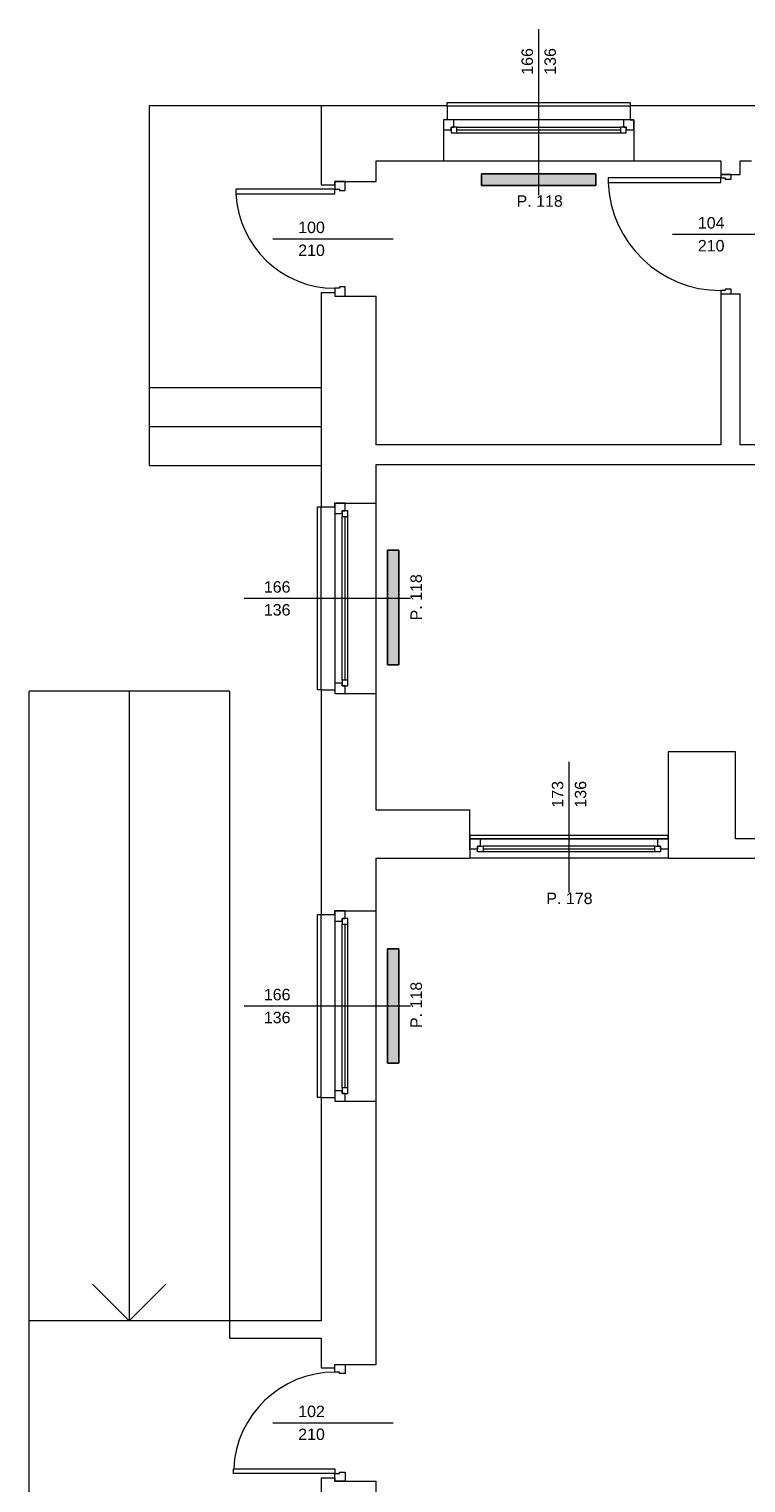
# Model space of a CAD drawing. Header units: millimetres. Extents: x 12683 to 90307, y 30842 to 62253.
# Tile 60 of 152: x 42793 to 43419, y 43146 to 44416. Entities that reach past the tile are written whole.
import ezdxf

# ---------------------------------------------------------------- set-up
doc = ezdxf.new("R2010")
doc.units = ezdxf.units.MM
doc.header["$LTSCALE"] = 0.6
for name, color, linetype, lineweight in [('zzz_podklady_drzwi_opisy', 252, 'Continuous', 15), ('zzz_podklady_okna_opisy', 252, 'Continuous', 15), ('zzz_podklady_sciany', 252, 'Continuous', 15)]:
    doc.layers.add(name, color=color, linetype=linetype, lineweight=lineweight)
doc.layers.add('zzz_podklady_grzejniki_ist', color=252, linetype='Continuous')
doc.styles.add('GENERATED_STYLE_1', font='ARIAL.TTF')

msp = doc.modelspace()

# ---------------------------------------------------------------- hatches: boundary and pattern name
at = {"layer": 'zzz_podklady_grzejniki_ist'}
for points in [[(43287.5, 44279.3), (43287.5, 44289.3), (43187.5, 44289.3), (43187.5, 44279.3)], [(43105.5, 43860.7), (43115.5, 43860.7), (43115.5, 43960.7), (43105.5, 43960.7)], [(43105.5, 43512.7), (43115.5, 43512.7), (43115.5, 43612.7), (43105.5, 43612.7)]]:
    msp.add_hatch(color=256, dxfattribs=at).paths.add_polyline_path(points, flags=0)

# ---------------------------------------------------------------- linework, layer by layer
at = {"layer": 'zzz_podklady_drzwi_opisy'}
for p, q in [((43396.5, 44285.9), (43298.1, 44285.9)), ((43298.1, 44285.9), (43298.1, 44281.9)), ((43396.5, 44288.7), (43396.5, 44285.9)), ((43396.5, 44285.9), (43400.5, 44285.9)), ((43396.5, 44281.9), (43396.5, 44285.9)), ((43400.5, 44285.9), (43400.5, 44284.7)), ((43405.5, 44284.7), (43405.5, 44288.7)), ((43298.1, 44281.9), (43396.5, 44281.9)), ((43400.5, 44284.7), (43405.5, 44284.7)), ((43354.4, 44236.7), (43428.5, 44236.7)), ((43400.5, 44187.5), (43396.5, 44187.5)), ((43396.5, 44187.5), (43396.5, 44184.7)), ((43405.5, 44188.7), (43400.5, 44188.7)), ((43400.5, 44188.7), (43400.5, 44187.5)), ((43405.5, 44184.7), (43405.5, 44188.7))]:
    msp.add_line(p, q, dxfattribs=at)
msp.add_arc((43396.5, 44285.9), 98.4, 182.3297, 270, dxfattribs=at)
at = {"layer": 'zzz_podklady_grzejniki_ist'}
for p, q in [((43187.5, 44279.3), (43187.5, 44289.3)), ((43187.5, 44289.3), (43287.5, 44289.3)), ((43287.5, 44289.3), (43287.5, 44279.3)), ((43187.5, 44279.3), (43287.5, 44279.3)), ((43105.5, 43960.7), (43115.5, 43960.7)), ((43105.5, 43960.7), (43105.5, 43860.7)), ((43115.5, 43960.7), (43115.5, 43860.7)), ((43115.5, 43860.7), (43105.5, 43860.7)), ((43105.5, 43612.7), (43115.5, 43612.7)), ((43105.5, 43612.7), (43105.5, 43512.7)), ((43115.5, 43612.7), (43115.5, 43512.7)), ((43115.5, 43512.7), (43105.5, 43512.7))]:
    msp.add_line(p, q, dxfattribs=at)
at = {"layer": 'zzz_podklady_okna_opisy'}
for p, q in [((43005.4, 44232.7), (43110.5, 44232.7)), ((43005.4, 43198.7), (43110.5, 43198.7))]:
    msp.add_line(p, q, dxfattribs=at)
at = {"layer": 'zzz_podklady_sciany'}
for p, q in [((43047.5, 44348.7), (42897.5, 44348.7)), ((42897.5, 44348.7), (42897.5, 44034.7)), ((43157.5, 44348.7), (43047.5, 44348.7)), ((43047.5, 44348.7), (43047.5, 44279.7)), ((43157.5, 44348.7), (43157.5, 44351.7)), ((43157.5, 44351.7), (43317.5, 44351.7)), ((43157.5, 44348.7), (43157.5, 44336.7)), ((43157.5, 44348.7), (43317.5, 44348.7)), ((43317.5, 44351.7), (43317.5, 44348.7)), ((43317.5, 44348.7), (43317.5, 44336.7)), ((43426.5, 44348.7), (43317.5, 44348.7)), ((43157.5, 44336.7), (43154.5, 44336.7)), ((43154.5, 44336.7), (43154.5, 44327.7)), ((43154.5, 44336.7), (43154.5, 44327.7)), ((43154.5, 44336.7), (43154.5, 44327.7)), ((43317.5, 44336.7), (43320.5, 44336.7)), ((43320.5, 44336.7), (43320.5, 44327.7)), ((43320.5, 44327.7), (43320.5, 44336.7)), ((43320.5, 44336.7), (43320.5, 44327.7)), ((43154.5, 44327.7), (43154.5, 44300.7)), ((43320.5, 44327.7), (43320.5, 44300.7)), ((43095.5, 44300.7), (43154.5, 44300.7)), ((43095.5, 44282.7), (43095.5, 44300.7)), ((43154.5, 44300.7), (43320.5, 44300.7)), ((43154.5, 44300.7), (43320.5, 44300.7)), ((43320.5, 44300.7), (43396.5, 44300.7)), ((43396.5, 44300.7), (43396.5, 44288.7)), ((43413.5, 44300.7), (43423.5, 44300.7)), ((43413.5, 44288.7), (43413.5, 44300.7)), ((43396.5, 44288.7), (43405.5, 44288.7)), ((43405.5, 44288.7), (43396.5, 44288.7)), ((43396.5, 44288.7), (43405.5, 44288.7)), ((43405.5, 44288.7), (43413.5, 44288.7)), ((43059.5, 44275.9), (42973.1, 44275.9)), ((42973.1, 44275.9), (42973.1, 44271.9)), ((43047.5, 44279.7), (43059.5, 44279.7)), ((43059.5, 44279.7), (43059.5, 44282.7)), ((43059.5, 44282.7), (43068.5, 44282.7)), ((43059.5, 44282.7), (43059.5, 44275.9)), ((43068.5, 44282.7), (43059.5, 44282.7)), ((43059.5, 44282.7), (43068.5, 44282.7)), ((43059.5, 44279.7), (43059.5, 44282.7)), ((43059.5, 44275.9), (43063.5, 44275.9)), ((43059.5, 44271.9), (43059.5, 44275.9)), ((43063.5, 44275.9), (43063.5, 44274.7)), ((43063.5, 44274.7), (43068.5, 44274.7)), ((43068.5, 44282.7), (43095.5, 44282.7)), ((43068.5, 44274.7), (43068.5, 44282.7)), ((42973.1, 44271.9), (43059.5, 44271.9)), ((43047.5, 44185.7), (43059.5, 44185.7)), ((43047.5, 44185.7), (43047.5, 43998.7)), ((43063.5, 44189.5), (43059.5, 44189.5)), ((43059.5, 44189.5), (43059.5, 44182.7)), ((43059.5, 44185.7), (43059.5, 44182.7)), ((43059.5, 44185.7), (43059.5, 44182.7)), ((43068.5, 44190.7), (43063.5, 44190.7)), ((43063.5, 44190.7), (43063.5, 44189.5)), ((43068.5, 44182.7), (43068.5, 44190.7)), ((43396.5, 44184.7), (43405.5, 44184.7)), ((43396.5, 44184.7), (43396.5, 44052.7)), ((43396.5, 44184.7), (43405.5, 44184.7)), ((43396.5, 44184.7), (43405.5, 44184.7)), ((43405.5, 44184.7), (43413.5, 44184.7)), ((43413.5, 44052.7), (43413.5, 44184.7)), ((43059.5, 44182.7), (43068.5, 44182.7)), ((43059.5, 44182.7), (43068.5, 44182.7)), ((43059.5, 44182.7), (43068.5, 44182.7)), ((43068.5, 44182.7), (43095.5, 44182.7)), ((43095.5, 44052.7), (43095.5, 44182.7)), ((42897.5, 44102.7), (43047.5, 44102.7)), ((42897.5, 44068.7), (43047.5, 44068.7)), ((43396.5, 44052.7), (43095.5, 44052.7)), ((43644.5, 44052.7), (43413.5, 44052.7)), ((42897.5, 44034.7), (43047.5, 44034.7)), ((43095.5, 44001.7), (43095.5, 44035.7)), ((43095.5, 44035.7), (43644.5, 44035.7)), ((43044.5, 43838.7), (43044.5, 43998.7)), ((43044.5, 43998.7), (43047.5, 43998.7)), ((43047.5, 43998.7), (43059.5, 43998.7)), ((43047.5, 43838.7), (43047.5, 43998.7)), ((43059.5, 43998.7), (43059.5, 44001.7)), ((43059.5, 44001.7), (43068.5, 44001.7)), ((43068.5, 44001.7), (43059.5, 44001.7)), ((43059.5, 44001.7), (43068.5, 44001.7)), ((43068.5, 44001.7), (43095.5, 44001.7)), ((43095.5, 43835.7), (43095.5, 44001.7)), ((43095.5, 43835.7), (43095.5, 44001.7)), ((42792.5, 43124.7), (42792.5, 43837.7)), ((42967.5, 43837.7), (42792.5, 43837.7)), ((42880, 43837.7), (42880, 43287.7)), ((42967.5, 43837.7), (42967.5, 43287.7)), ((43047.5, 43838.7), (43044.5, 43838.7)), ((43047.5, 43838.7), (43059.5, 43838.7)), ((43047.5, 43838.7), (43047.5, 43642.7)), ((43059.5, 43838.7), (43059.5, 43835.7)), ((43059.5, 43835.7), (43068.5, 43835.7)), ((43059.5, 43835.7), (43068.5, 43835.7)), ((43059.5, 43835.7), (43068.5, 43835.7)), ((43068.5, 43835.7), (43095.5, 43835.7)), ((43095.5, 43733.7), (43095.5, 43835.7)), ((43409.5, 43784.7), (43350.5, 43784.7)), ((43350.5, 43784.7), (43350.5, 43708.7)), ((43409.5, 43708.7), (43409.5, 43784.7)), ((43177.5, 43733.7), (43095.5, 43733.7)), ((43177.5, 43708.7), (43177.5, 43733.7)), ((43350.5, 43711.7), (43177.5, 43711.7)), ((43177.5, 43711.7), (43177.5, 43708.7)), ((43177.5, 43708.7), (43177.5, 43699.7)), ((43350.5, 43708.7), (43177.5, 43708.7)), ((43177.5, 43699.7), (43177.5, 43708.7)), ((43177.5, 43708.7), (43177.5, 43699.7)), ((43350.5, 43708.7), (43350.5, 43711.7)), ((43350.5, 43708.7), (43350.5, 43699.7)), ((43350.5, 43708.7), (43350.5, 43699.7)), ((43350.5, 43708.7), (43350.5, 43699.7)), ((43444.5, 43708.7), (43409.5, 43708.7)), ((43095.5, 43645.7), (43095.5, 43691.7)), ((43095.5, 43691.7), (43177.5, 43691.7)), ((43177.5, 43699.7), (43177.5, 43691.7)), ((43350.5, 43691.7), (43177.5, 43691.7)), ((43350.5, 43691.7), (43177.5, 43691.7)), ((43350.5, 43699.7), (43350.5, 43691.7)), ((43350.5, 43691.7), (43409.5, 43691.7)), ((43409.5, 43691.7), (43444.5, 43691.7)), ((43044.5, 43482.7), (43044.5, 43642.7)), ((43044.5, 43642.7), (43047.5, 43642.7)), ((43047.5, 43642.7), (43059.5, 43642.7)), ((43047.5, 43482.7), (43047.5, 43642.7)), ((43059.5, 43642.7), (43059.5, 43645.7)), ((43059.5, 43645.7), (43068.5, 43645.7)), ((43068.5, 43645.7), (43059.5, 43645.7)), ((43059.5, 43645.7), (43068.5, 43645.7)), ((43068.5, 43645.7), (43095.5, 43645.7)), ((43095.5, 43479.7), (43095.5, 43645.7)), ((43095.5, 43479.7), (43095.5, 43645.7)), ((43047.5, 43482.7), (43044.5, 43482.7)), ((43047.5, 43482.7), (43059.5, 43482.7)), ((43047.5, 43482.7), (43047.5, 43287.7)), ((43059.5, 43482.7), (43059.5, 43479.7)), ((43059.5, 43479.7), (43068.5, 43479.7)), ((43059.5, 43479.7), (43068.5, 43479.7)), ((43059.5, 43479.7), (43068.5, 43479.7)), ((43068.5, 43479.7), (43095.5, 43479.7)), ((43095.5, 43249.7), (43095.5, 43479.7)), ((42880, 43287.7), (42848, 43319.7)), ((42880, 43287.7), (42912, 43319.7)), ((42967.5, 43287.7), (42792.5, 43287.7)), ((43047.5, 43287.7), (42967.5, 43287.7)), ((42967.5, 43287.7), (42967.5, 43272.7)), ((42967.5, 43272.7), (43047.5, 43272.7)), ((43047.5, 43272.7), (43047.5, 43246.7)), ((43047.5, 43246.7), (43059.5, 43246.7)), ((43059.5, 43246.7), (43059.5, 43249.7)), ((43059.5, 43249.7), (43068.5, 43249.7)), ((43059.5, 43242.9), (43059.5, 43249.7)), ((43059.5, 43249.7), (43068.5, 43249.7)), ((43059.5, 43249.7), (43068.5, 43249.7)), ((43059.5, 43246.7), (43059.5, 43249.7)), ((43068.5, 43249.7), (43095.5, 43249.7)), ((43068.5, 43249.7), (43068.5, 43241.7)), ((43063.5, 43242.9), (43059.5, 43242.9)), ((43063.5, 43241.7), (43063.5, 43242.9)), ((43068.5, 43241.7), (43063.5, 43241.7)), ((42971.1, 43154.5), (42971.1, 43158.5)), ((42971.1, 43158.5), (43059.5, 43158.5)), ((43059.5, 43158.5), (43059.5, 43154.5)), ((43063.5, 43154.5), (43063.5, 43155.7)), ((43063.5, 43155.7), (43068.5, 43155.7)), ((43068.5, 43155.7), (43068.5, 43147.7)), ((43059.5, 43154.5), (42971.1, 43154.5)), ((43047.5, 43150.7), (43059.5, 43150.7)), ((43047.5, 43150.7), (43047.5, 43124.7)), ((43059.5, 43147.7), (43059.5, 43154.5)), ((43059.5, 43154.5), (43063.5, 43154.5)), ((43059.5, 43150.7), (43059.5, 43147.7)), ((43059.5, 43150.7), (43059.5, 43147.7)), ((43059.5, 43147.7), (43068.5, 43147.7)), ((43068.5, 43147.7), (43059.5, 43147.7)), ((43059.5, 43147.7), (43068.5, 43147.7)), ((43068.5, 43147.7), (43095.5, 43147.7)), ((43095.5, 43126.7), (43095.5, 43147.7))]:
    msp.add_line(p, q, dxfattribs=at)
for centre, radius, start, end in [((43059.5, 44275.9), 86.4, 182.6535, 270), ((43059.5, 43154.5), 88.4, 90, 177.4065)]:
    msp.add_arc(centre, radius, start, end, dxfattribs=at)

# ---------------------------------------------------------------- texts
at = {"layer": 'zzz_podklady_drzwi_opisy', "char_height": 10, "attachment_point": 7, "style": 'GENERATED_STYLE_1'}
for s, insert in [('{104}', (43376.5, 44241.5)), ('{210}', (43376.5, 44221.5)), ('{P. 178}', (43244.2, 43651.5))]:
    msp.add_mtext(s, dxfattribs=dict(at, insert=insert))
at = {"layer": 'zzz_podklady_drzwi_opisy', "char_height": 10, "attachment_point": 7, "rotation": 90, "style": 'GENERATED_STYLE_1'}
for s, insert in [('{173}', (43259.2, 43735.9)), ('{136}', (43279.2, 43735.9))]:
    msp.add_mtext(s, dxfattribs=dict(at, insert=insert))
at = {"layer": 'zzz_podklady_okna_opisy', "char_height": 10, "attachment_point": 7, "rotation": 90, "style": 'GENERATED_STYLE_1'}
for s, insert in [('{166}', (43232.7, 44375.9)), ('{136}', (43252.7, 44375.9)), ('{P. 118}', (43135.7, 43899.4)), ('{P. 118}', (43135.7, 43543.4))]:
    msp.add_mtext(s, dxfattribs=dict(at, insert=insert))
at = {"layer": 'zzz_podklady_okna_opisy', "char_height": 10, "attachment_point": 7, "style": 'GENERATED_STYLE_1'}
for s, insert in [('{P. 118}', (43218.2, 44260.5)), ('{100}', (43027.5, 44237.5)), ('{210}', (43027.5, 44217.5)), ('{166}', (42997.5, 43923.5)), ('{136}', (42997.5, 43903.5)), ('{166}', (42997.5, 43567.5)), ('{136}', (42997.5, 43547.5)), ('{102}', (43027.5, 43203.5)), ('{210}', (43027.5, 43183.5))]:
    msp.add_mtext(s, dxfattribs=dict(at, insert=insert))

# ---------------------------------------------------------------- next in the draw order: wipeouts: each hides what was drawn before it
at = {"ltscale": 5848.118966}
for points in [[(43309, 44325.2), (43309, 44330.2), (43311.5, 44330.2), (43311.5, 44336.7), (43163.5, 44336.7), (43163.5, 44330.2), (43166, 44330.2), (43166, 44325.2)], [(43071, 43990.2), (43066, 43990.2), (43066, 43992.7), (43059.5, 43992.7), (43059.5, 43844.7), (43066, 43844.7), (43066, 43847.2), (43071, 43847.2)], [(43071, 43634.2), (43066, 43634.2), (43066, 43636.7), (43059.5, 43636.7), (43059.5, 43488.7), (43066, 43488.7), (43066, 43491.2), (43071, 43491.2)]]:
    msp.add_wipeout(points, dxfattribs=at).dxf.layer = 'zzz_podklady_sciany'
at = {"ltscale": 6126.733884}
msp.add_wipeout([(43189, 43697.2), (43189, 43702.2), (43186.5, 43702.2), (43186.5, 43708.7), (43341.5, 43708.7), (43341.5, 43702.2), (43339, 43702.2), (43339, 43697.2)], dxfattribs=at).dxf.layer = 'zzz_podklady_sciany'

# ---------------------------------------------------------------- next in the draw order: linework, layer by layer
at = {"layer": 'zzz_podklady_drzwi_opisy'}
msp.add_line((43264, 43775.8), (43264, 43661.7), dxfattribs=at)
at = {"layer": 'zzz_podklady_okna_opisy'}
for p, q in [((43237.5, 44415.8), (43237.5, 44270.7)), ((42980.4, 43918.7), (43125.5, 43918.7)), ((42980.4, 43562.7), (43125.5, 43562.7))]:
    msp.add_line(p, q, dxfattribs=at)
at = {"layer": 'zzz_podklady_sciany'}
for p, q in [((43163.5, 44336.7), (43154.5, 44336.7)), ((43157.5, 44336.7), (43154.5, 44336.7)), ((43163.5, 44330.2), (43163.5, 44336.7)), ((43311.5, 44336.7), (43163.5, 44336.7)), ((43320.5, 44336.7), (43311.5, 44336.7)), ((43311.5, 44336.7), (43311.5, 44330.2)), ((43317.5, 44336.7), (43320.5, 44336.7)), ((43154.5, 44327.7), (43161, 44327.7)), ((43161, 44327.7), (43161, 44330.2)), ((43161, 44330.2), (43163.5, 44330.2)), ((43166, 44330.2), (43161, 44330.2)), ((43161, 44330.2), (43161, 44325.2)), ((43161, 44325.2), (43166, 44325.2)), ((43166, 44330.2), (43309, 44330.2)), ((43166, 44325.2), (43166, 44330.2)), ((43166, 44327.7), (43309, 44327.7)), ((43166, 44325.2), (43309, 44325.2)), ((43166, 44325.2), (43309, 44325.2)), ((43314, 44330.2), (43309, 44330.2)), ((43309, 44330.2), (43309, 44325.2)), ((43309, 44325.2), (43314, 44325.2)), ((43311.5, 44330.2), (43314, 44330.2)), ((43314, 44330.2), (43314, 44327.7)), ((43314, 44325.2), (43314, 44330.2)), ((43314, 44327.7), (43320.5, 44327.7)), ((43059.5, 44001.7), (43059.5, 43992.7)), ((43059.5, 43998.7), (43059.5, 44001.7)), ((43066, 43992.7), (43066, 43995.2)), ((43066, 43995.2), (43068.5, 43995.2)), ((43066, 43995.2), (43066, 43990.2)), ((43071, 43995.2), (43066, 43995.2)), ((43068.5, 43995.2), (43068.5, 44001.7)), ((43071, 43990.2), (43071, 43995.2)), ((43059.5, 43992.7), (43066, 43992.7)), ((43059.5, 43992.7), (43059.5, 43844.7)), ((43066, 43847.2), (43066, 43990.2)), ((43066, 43990.2), (43071, 43990.2)), ((43068.5, 43847.2), (43068.5, 43990.2)), ((43071, 43847.2), (43071, 43990.2)), ((43071, 43847.2), (43071, 43990.2)), ((43066, 43844.7), (43059.5, 43844.7)), ((43059.5, 43844.7), (43059.5, 43835.7)), ((43071, 43847.2), (43066, 43847.2)), ((43066, 43847.2), (43066, 43842.2)), ((43066, 43842.2), (43066, 43844.7)), ((43068.5, 43842.2), (43066, 43842.2)), ((43066, 43842.2), (43071, 43842.2)), ((43068.5, 43835.7), (43068.5, 43842.2)), ((43071, 43842.2), (43071, 43847.2)), ((43059.5, 43838.7), (43059.5, 43835.7)), ((43177.5, 43708.7), (43186.5, 43708.7)), ((43186.5, 43702.2), (43184, 43702.2)), ((43184, 43702.2), (43184, 43699.7)), ((43184, 43702.2), (43189, 43702.2)), ((43184, 43697.2), (43184, 43702.2)), ((43186.5, 43708.7), (43186.5, 43702.2)), ((43186.5, 43708.7), (43341.5, 43708.7)), ((43339, 43702.2), (43189, 43702.2)), ((43189, 43702.2), (43189, 43697.2)), ((43339, 43697.2), (43339, 43702.2)), ((43339, 43702.2), (43344, 43702.2)), ((43341.5, 43702.2), (43341.5, 43708.7)), ((43341.5, 43708.7), (43350.5, 43708.7)), ((43344, 43702.2), (43341.5, 43702.2)), ((43344, 43699.7), (43344, 43702.2)), ((43344, 43702.2), (43344, 43697.2)), ((43184, 43699.7), (43177.5, 43699.7)), ((43189, 43697.2), (43184, 43697.2)), ((43339, 43699.7), (43189, 43699.7)), ((43339, 43697.2), (43189, 43697.2)), ((43339, 43697.2), (43189, 43697.2)), ((43344, 43697.2), (43339, 43697.2)), ((43350.5, 43699.7), (43344, 43699.7)), ((43059.5, 43645.7), (43059.5, 43636.7)), ((43059.5, 43642.7), (43059.5, 43645.7)), ((43066, 43636.7), (43066, 43639.2)), ((43066, 43639.2), (43068.5, 43639.2)), ((43066, 43639.2), (43066, 43634.2)), ((43071, 43639.2), (43066, 43639.2)), ((43068.5, 43639.2), (43068.5, 43645.7)), ((43071, 43634.2), (43071, 43639.2)), ((43059.5, 43636.7), (43066, 43636.7)), ((43059.5, 43636.7), (43059.5, 43488.7)), ((43066, 43491.2), (43066, 43634.2)), ((43066, 43634.2), (43071, 43634.2)), ((43068.5, 43491.2), (43068.5, 43634.2)), ((43071, 43491.2), (43071, 43634.2)), ((43071, 43491.2), (43071, 43634.2)), ((43066, 43488.7), (43059.5, 43488.7)), ((43059.5, 43488.7), (43059.5, 43479.7)), ((43071, 43491.2), (43066, 43491.2)), ((43066, 43491.2), (43066, 43486.2)), ((43066, 43486.2), (43066, 43488.7)), ((43068.5, 43486.2), (43066, 43486.2)), ((43066, 43486.2), (43071, 43486.2)), ((43068.5, 43479.7), (43068.5, 43486.2)), ((43071, 43486.2), (43071, 43491.2)), ((43059.5, 43482.7), (43059.5, 43479.7))]:
    msp.add_line(p, q, dxfattribs=at)

doc.saveas('drawing.dxf')
